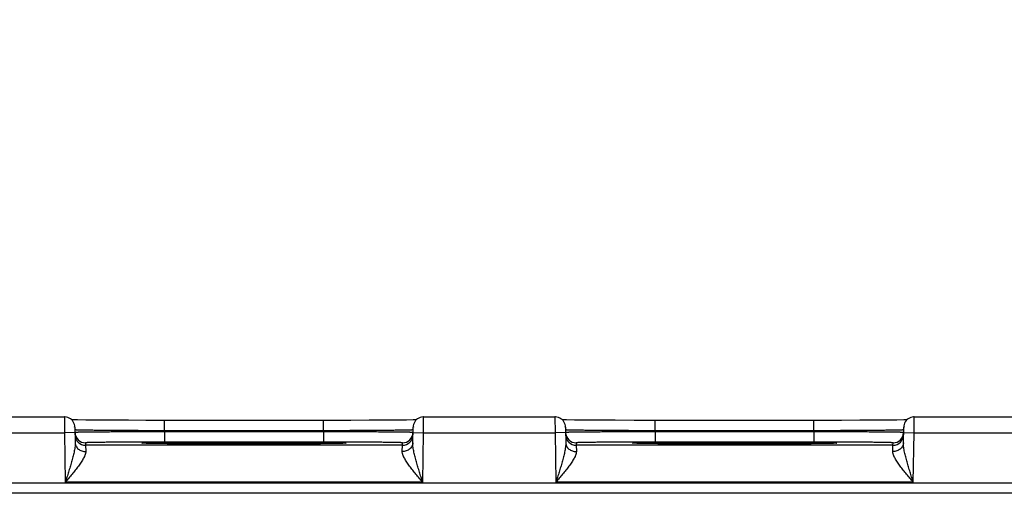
# Model space of a CAD drawing. Header units: inches. Extents: x 0 to 34, y 0 to 22.
# Tile 56 of 67: x 23.003 to 24.87, y 17.354 to 18.253. Entities that reach past the tile are written whole.
import ezdxf

# ---------------------------------------------------------------- set-up
doc = ezdxf.new("R2010")
doc.units = ezdxf.units.IN
doc.header["$LTSCALE"] = 1.87
doc.header["$MEASUREMENT"] = 0
doc.layers.get('0').update_dxf_attribs({"linetype": 'CONTINUOUS'})
doc.layers.add('DIMENSIONS', color=7, linetype='CONTINUOUS')
doc.styles.get("Standard").update_dxf_attribs({"font": 'txt', "width": 0.8})
doc.dimstyles.new('DIMSTYLE_1', dxfattribs={"dimtxt": 0.125, "dimasz": 0.18, "dimexe": 0.18, "dimexo": 0.0625, "dimgap": 0.09, "dimtad": 0, "dimtih": 1, "dimtoh": 1, "dimdec": 3, "dimzin": 4, "dimdsep": 46, "dimtxsty": 'STANDARD', "dimblk": '_FILLED', "dimblk1": '_FILLED', "dimblk2": '_FILLED', "dimcen": 0.09, "dimadec": 0, "dimazin": 0, "dimtp": 0.01, "dimtm": 0.01, "dimtfac": 1, "dimtdec": 3, "dimtofl": 0, "dimtmove": 0, "dimatfit": 3, "dimldrblk": '_FILLED', "dimfxl": 1, "dimtolj": 1, "dimtzin": 4, "dimarcsym": 0})

# ---------------------------------------------------------------- blocks, each defined once
blk = doc.blocks.new('_FILLED')
at = {"color": 0, "linetype": 'BYBLOCK'}
blk.add_solid([(0, 0), (-1, 0.174), (-1, -0.174)], dxfattribs=at)
blk = doc.blocks.new('*D5')
at = {"layer": 'DIMENSIONS', "color": 2, "linetype": 'CONTINUOUS'}
for p, q in [((21.5825, 16.2534), (21.5825, 18.9793)), ((28.0825, 16.2534), (28.0825, 18.9793)), ((21.5825, 18.8543), (24.1075, 18.8543)), ((28.0825, 18.8543), (25.5575, 18.8543))]:
    blk.add_line(p, q, dxfattribs=at)
at = {"layer": 'DIMENSIONS', "color": 2, "linetype": 'CONTINUOUS', "xscale": 0.18, "yscale": 0.18, "zscale": 0.18, "rotation": 180}
blk.add_blockref('_FILLED', (21.5825, 18.8543), dxfattribs=at)
at = {"layer": 'DIMENSIONS', "color": 2, "linetype": 'CONTINUOUS', "xscale": 0.18, "yscale": 0.18, "zscale": 0.18}
blk.add_blockref('_FILLED', (28.0825, 18.8543), dxfattribs=at)
at = {"layer": 'DIMENSIONS', "color": 2, "linetype": 'CONTINUOUS', "insert": (24.8325, 18.9168), "char_height": 0.125, "width": 1.325, "attachment_point": 2, "line_spacing_factor": 0.9}
blk.add_mtext('6.500{\\Ftxt.shx;\\W1.000000;\\H0.125000; }[165.1]', dxfattribs=at)

msp = doc.modelspace()

# ---------------------------------------------------------------- linework, layer by layer
at = {"color": 7, "linetype": 'CONTINUOUS'}
for p, q in [((22.839, 17.499), (23.088, 17.499)), ((23.088, 17.499), (23.0882, 17.469)), ((23.1041, 17.4934), (23.1019, 17.4934)), ((23.1126, 17.4932), (23.1041, 17.4934)), ((23.1288, 17.493), (23.1126, 17.4932)), ((23.1505, 17.4928), (23.1288, 17.493)), ((23.1785, 17.4926), (23.1505, 17.4928)), ((23.2096, 17.4925), (23.1785, 17.4926)), ((23.2423, 17.4924), (23.2096, 17.4925)), ((23.5963, 17.4924), (23.2423, 17.4924)), ((23.2781, 17.4727), (23.2781, 17.4924)), ((23.5789, 17.4727), (23.5789, 17.4924)), ((23.6311, 17.4924), (23.5963, 17.4924)), ((23.6657, 17.4925), (23.6311, 17.4924)), ((23.6934, 17.4927), (23.6657, 17.4925)), ((23.7179, 17.4929), (23.6934, 17.4927)), ((23.7363, 17.4931), (23.7179, 17.4929)), ((23.749, 17.4933), (23.7363, 17.4931)), ((23.7551, 17.4934), (23.749, 17.4933)), ((23.7688, 17.469), (23.769, 17.499)), ((23.769, 17.499), (24.018, 17.499)), ((24.018, 17.499), (24.0182, 17.469)), ((24.0552, 17.493), (24.04, 17.4932)), ((24.0757, 17.4928), (24.0552, 17.493)), ((24.1023, 17.4926), (24.0757, 17.4928)), ((24.1321, 17.4925), (24.1023, 17.4926)), ((24.1679, 17.4924), (24.1321, 17.4925)), ((24.2047, 17.4924), (24.1679, 17.4924)), ((24.5263, 17.4924), (24.2047, 17.4924)), ((24.2081, 17.4727), (24.2081, 17.4924)), ((24.5089, 17.4727), (24.5089, 17.4924)), ((24.5611, 17.4924), (24.5263, 17.4924)), ((24.5957, 17.4925), (24.5611, 17.4924)), ((24.6234, 17.4927), (24.5957, 17.4925)), ((24.6479, 17.4929), (24.6234, 17.4927)), ((24.6663, 17.4931), (24.6479, 17.4929)), ((24.679, 17.4933), (24.6663, 17.4931)), ((24.6851, 17.4934), (24.679, 17.4933)), ((24.6988, 17.469), (24.699, 17.499)), ((24.699, 17.499), (24.948, 17.499)), ((23.108, 17.4794), (23.1085, 17.4496)), ((23.1087, 17.4743), (23.1081, 17.4744)), ((23.2781, 17.4727), (23.2781, 17.4708)), ((23.5789, 17.4727), (23.2781, 17.4727)), ((23.2781, 17.4708), (23.2781, 17.4511)), ((23.5789, 17.4708), (23.2781, 17.4708)), ((23.5789, 17.4727), (23.5789, 17.4708)), ((23.5789, 17.4708), (23.5789, 17.4511)), ((23.7489, 17.4744), (23.7483, 17.4743)), ((23.7485, 17.4496), (23.749, 17.4794)), ((24.038, 17.4794), (24.0385, 17.4496)), ((24.0387, 17.4743), (24.0381, 17.4744)), ((24.2081, 17.4727), (24.2081, 17.4708)), ((24.5089, 17.4727), (24.2081, 17.4727)), ((24.2081, 17.4708), (24.2081, 17.4511)), ((24.5089, 17.4708), (24.2081, 17.4708)), ((24.5089, 17.4727), (24.5089, 17.4708)), ((24.5089, 17.4708), (24.5089, 17.4511)), ((24.6789, 17.4744), (24.6783, 17.4743)), ((24.6785, 17.4496), (24.679, 17.4794)), ((22.8388, 17.469), (23.0882, 17.469)), ((23.1082, 17.4694), (23.0882, 17.469)), ((23.0882, 17.469), (23.0898, 17.3751)), ((23.7488, 17.4694), (23.7688, 17.469)), ((23.7672, 17.3751), (23.7688, 17.469)), ((23.7688, 17.469), (24.0182, 17.469)), ((24.0382, 17.4694), (24.0182, 17.469)), ((24.0182, 17.469), (24.0198, 17.3751)), ((24.6788, 17.4694), (24.6988, 17.469)), ((24.6972, 17.3751), (24.6988, 17.469)), ((24.6988, 17.469), (24.9482, 17.469)), ((23.1282, 17.4498), (23.1282, 17.4451)), ((23.7287, 17.4451), (23.1282, 17.4451)), ((23.1282, 17.4451), (23.1285, 17.4334)), ((23.2354, 17.4494), (23.2374, 17.4496)), ((23.2374, 17.449), (23.2354, 17.4491)), ((23.2535, 17.4486), (23.2374, 17.449)), ((23.2396, 17.4489), (23.2387, 17.449)), ((23.2408, 17.4489), (23.2396, 17.4489)), ((23.243, 17.4488), (23.2408, 17.4489)), ((23.2459, 17.4487), (23.243, 17.4488)), ((23.2507, 17.4486), (23.2459, 17.4487)), ((23.2584, 17.4485), (23.2507, 17.4486)), ((23.2728, 17.4483), (23.2584, 17.4485)), ((23.2922, 17.4481), (23.2728, 17.4483)), ((23.5789, 17.4511), (23.2781, 17.4511)), ((23.3175, 17.4479), (23.2922, 17.4481)), ((23.349, 17.4477), (23.3175, 17.4479)), ((23.381, 17.4476), (23.349, 17.4477)), ((23.4172, 17.4476), (23.381, 17.4476)), ((23.4567, 17.4476), (23.4172, 17.4476)), ((23.4285, 17.4476), (23.4262, 17.4476)), ((23.4311, 17.4476), (23.4285, 17.4476)), ((23.489, 17.4477), (23.4567, 17.4476)), ((23.5216, 17.4478), (23.489, 17.4477)), ((23.5479, 17.448), (23.5216, 17.4478)), ((23.5713, 17.4481), (23.5479, 17.448)), ((23.5906, 17.4484), (23.5713, 17.4481)), ((23.6027, 17.4485), (23.5906, 17.4484)), ((23.6091, 17.4487), (23.6027, 17.4485)), ((23.6196, 17.449), (23.6033, 17.4486)), ((23.6129, 17.4488), (23.6091, 17.4487)), ((23.6151, 17.4488), (23.6129, 17.4488)), ((23.6169, 17.4489), (23.6151, 17.4488)), ((23.6178, 17.4489), (23.6169, 17.4489)), ((23.6186, 17.449), (23.6178, 17.4489)), ((23.6192, 17.449), (23.6186, 17.449)), ((23.6196, 17.4496), (23.6215, 17.4494)), ((23.6215, 17.4491), (23.6196, 17.449)), ((23.62, 17.4491), (23.62, 17.4491)), ((23.7285, 17.4334), (23.7287, 17.4451)), ((23.7287, 17.4451), (23.7288, 17.4498)), ((24.0582, 17.4498), (24.0582, 17.4451)), ((24.6587, 17.4451), (24.0582, 17.4451)), ((24.0582, 17.4451), (24.0585, 17.4334)), ((24.1654, 17.4494), (24.1674, 17.4496)), ((24.1674, 17.449), (24.1654, 17.4491)), ((24.1835, 17.4486), (24.1674, 17.449)), ((24.1696, 17.4489), (24.1687, 17.449)), ((24.1708, 17.4489), (24.1696, 17.4489)), ((24.173, 17.4488), (24.1708, 17.4489)), ((24.1759, 17.4487), (24.173, 17.4488)), ((24.1807, 17.4486), (24.1759, 17.4487)), ((24.1884, 17.4485), (24.1807, 17.4486)), ((24.2028, 17.4483), (24.1884, 17.4485)), ((24.2222, 17.4481), (24.2028, 17.4483)), ((24.5089, 17.4511), (24.2081, 17.4511)), ((24.2475, 17.4479), (24.2222, 17.4481)), ((24.279, 17.4477), (24.2475, 17.4479)), ((24.311, 17.4476), (24.279, 17.4477)), ((24.3472, 17.4476), (24.311, 17.4476)), ((24.3867, 17.4476), (24.3472, 17.4476)), ((24.3585, 17.4476), (24.3562, 17.4476)), ((24.3611, 17.4476), (24.3585, 17.4476)), ((24.419, 17.4477), (24.3867, 17.4476)), ((24.4516, 17.4478), (24.419, 17.4477)), ((24.4779, 17.448), (24.4516, 17.4478)), ((24.5013, 17.4481), (24.4779, 17.448)), ((24.5206, 17.4484), (24.5013, 17.4481)), ((24.5327, 17.4485), (24.5206, 17.4484)), ((24.5391, 17.4487), (24.5327, 17.4485)), ((24.5496, 17.449), (24.5333, 17.4486)), ((24.5429, 17.4488), (24.5391, 17.4487)), ((24.5451, 17.4488), (24.5429, 17.4488)), ((24.5469, 17.4489), (24.5451, 17.4488)), ((24.5478, 17.4489), (24.5469, 17.4489)), ((24.5486, 17.449), (24.5478, 17.4489)), ((24.5492, 17.449), (24.5486, 17.449)), ((24.5496, 17.4496), (24.5515, 17.4494)), ((24.5515, 17.4491), (24.5496, 17.449)), ((24.55, 17.4491), (24.55, 17.4491)), ((24.6585, 17.4334), (24.6587, 17.4451)), ((24.6587, 17.4451), (24.6588, 17.4498)), ((28.5272, 17.373), (21.1368, 17.373)), ((23.7672, 17.3751), (23.0898, 17.3751)), ((24.6972, 17.3751), (24.0198, 17.3751)), ((28.5272, 17.354), (21.1368, 17.354))]:
    msp.add_line(p, q, dxfattribs=at)
for points in [[(23.108, 17.4794), (23.1078, 17.4821), (23.1072, 17.4848), (23.1062, 17.4873), (23.1049, 17.4897), (23.1033, 17.4919), (23.1014, 17.4939), (23.0993, 17.4956), (23.0969, 17.4969), (23.0944, 17.498), (23.0918, 17.4987), (23.0891, 17.499), (23.088, 17.499)], [(23.769, 17.499), (23.7679, 17.499), (23.7652, 17.4987), (23.7626, 17.498), (23.7601, 17.4969), (23.7577, 17.4956), (23.7556, 17.4939), (23.7537, 17.4919), (23.7521, 17.4897), (23.7508, 17.4873), (23.7498, 17.4848), (23.7492, 17.4821), (23.749, 17.4794)], [(24.038, 17.4794), (24.0378, 17.4821), (24.0372, 17.4848), (24.0362, 17.4873), (24.0349, 17.4897), (24.0333, 17.4919), (24.0314, 17.4939), (24.0293, 17.4956), (24.0269, 17.4969), (24.0244, 17.498), (24.0218, 17.4987), (24.0191, 17.499), (24.018, 17.499)], [(24.04, 17.4932), (24.0321, 17.4934), (24.0319, 17.4934)], [(24.699, 17.499), (24.6979, 17.499), (24.6952, 17.4987), (24.6926, 17.498), (24.6901, 17.4969), (24.6877, 17.4956), (24.6856, 17.4939), (24.6837, 17.4919), (24.6821, 17.4897), (24.6808, 17.4873), (24.6798, 17.4848), (24.6792, 17.4821), (24.679, 17.4794)], [(23.2387, 17.449), (23.238, 17.449), (23.2377, 17.449), (23.2375, 17.449), (23.2373, 17.449), (23.2371, 17.4491), (23.237, 17.4491), (23.237, 17.4491)], [(23.62, 17.4491), (23.6199, 17.4491), (23.6198, 17.449), (23.6196, 17.449), (23.6194, 17.449), (23.6192, 17.449)], [(24.1687, 17.449), (24.168, 17.449), (24.1677, 17.449), (24.1675, 17.449), (24.1673, 17.449), (24.1671, 17.4491), (24.167, 17.4491), (24.167, 17.4491)], [(24.55, 17.4491), (24.5499, 17.4491), (24.5498, 17.449), (24.5496, 17.449), (24.5494, 17.449), (24.5492, 17.449)]]:
    msp.add_lwpolyline(points, dxfattribs=at)
for centre, start, end in [((23.0881, 17.474), 15.1612, 17.183), ((23.7689, 17.474), 162.817, 164.8388), ((24.0181, 17.474), 15.1599, 17.183), ((24.6989, 17.474), 162.817, 164.8388), ((23.1282, 17.4698), 181.0012, 270.0007), ((23.1282, 17.4651), 181.0013, 270.0012), ((23.7287, 17.4651), 269.9988, 358.9987), ((23.7288, 17.4698), 269.9993, 358.9988), ((24.0582, 17.4698), 181.0012, 270.0007), ((24.0582, 17.4651), 181.0013, 270.0012), ((24.6587, 17.4651), 269.9988, 358.9987), ((24.6588, 17.4698), 269.9993, 358.9988)]:
    msp.add_arc(centre, 0.02, start, end, dxfattribs=at)
for points, knots in [([(23.2781, 17.4708), (23.2726, 17.4708), (23.2615, 17.4707), (23.2451, 17.4707), (23.2289, 17.4706), (23.2133, 17.4706), (23.1983, 17.4705), (23.184, 17.4704), (23.1706, 17.4703), (23.1601, 17.4703), (23.1523, 17.4702), (23.1468, 17.4702), (23.1417, 17.4701), (23.1369, 17.4701), (23.1325, 17.47), (23.1283, 17.47), (23.1246, 17.4699), (23.1212, 17.4699), (23.1182, 17.4698), (23.116, 17.4698), (23.1144, 17.4697), (23.1133, 17.4697), (23.1123, 17.4697), (23.1115, 17.4697), (23.1107, 17.4696), (23.11, 17.4696), (23.1095, 17.4696), (23.1091, 17.4696), (23.1088, 17.4696), (23.1086, 17.4695), (23.1085, 17.4695), (23.1084, 17.4695), (23.1083, 17.4695), (23.1082, 17.4695), (23.1082, 17.4695), (23.1082, 17.4695), (23.1082, 17.4695), (23.1082, 17.4695)], [0, 0, 0, 0, 0.098024, 0.195102, 0.290302, 0.382704, 0.47142, 0.555594, 0.634415, 0.707123, 0.740964, 0.773019, 0.803211, 0.831468, 0.857721, 0.881907, 0.903969, 0.923852, 0.94151, 0.956901, 0.963734, 0.969986, 0.975655, 0.980736, 0.985227, 0.989124, 0.992427, 0.995132, 0.996261, 0.99724, 0.998068, 0.998748, 0.999278, 0.999659, 0.999895, 0.999961, 1, 1, 1, 1]), ([(23.2781, 17.4727), (23.2676, 17.4727), (23.247, 17.4728), (23.217, 17.4729), (23.1931, 17.4731), (23.1754, 17.4732), (23.1633, 17.4733), (23.1522, 17.4734), (23.1422, 17.4735), (23.1334, 17.4736), (23.1258, 17.4737), (23.1203, 17.4739), (23.1166, 17.4739), (23.1143, 17.474), (23.1124, 17.4741), (23.1108, 17.4741), (23.1096, 17.4742), (23.1089, 17.4742), (23.1087, 17.4743)], [0, 0, 0, 0, 0.185533, 0.364672, 0.531239, 0.607989, 0.679487, 0.745113, 0.804302, 0.856539, 0.901376, 0.938423, 0.953924, 0.967363, 0.978711, 0.987945, 0.995046, 1, 1, 1, 1]), ([(23.7483, 17.4743), (23.748, 17.4742), (23.7473, 17.4742), (23.7461, 17.4741), (23.7446, 17.4741), (23.7427, 17.474), (23.7404, 17.4739), (23.7367, 17.4739), (23.7312, 17.4737), (23.7236, 17.4736), (23.7148, 17.4735), (23.7048, 17.4734), (23.6937, 17.4733), (23.6816, 17.4732), (23.6638, 17.4731), (23.64, 17.4729), (23.61, 17.4728), (23.5894, 17.4727), (23.5789, 17.4727)], [0, 0, 0, 0, 0.004954, 0.012054, 0.021288, 0.032637, 0.046076, 0.061576, 0.098623, 0.143459, 0.195697, 0.254885, 0.320512, 0.39201, 0.46876, 0.635327, 0.814466, 1, 1, 1, 1]), ([(23.7488, 17.4695), (23.7488, 17.4695), (23.7488, 17.4695), (23.7488, 17.4695), (23.7487, 17.4695), (23.7487, 17.4695), (23.7486, 17.4695), (23.7485, 17.4695), (23.7483, 17.4695), (23.7482, 17.4696), (23.7479, 17.4696), (23.7475, 17.4696), (23.7469, 17.4696), (23.7463, 17.4696), (23.7455, 17.4697), (23.7446, 17.4697), (23.7437, 17.4697), (23.7426, 17.4697), (23.741, 17.4698), (23.7387, 17.4698), (23.7357, 17.4699), (23.7324, 17.4699), (23.7286, 17.47), (23.7245, 17.47), (23.7201, 17.4701), (23.7153, 17.4701), (23.7101, 17.4702), (23.7047, 17.4702), (23.6968, 17.4703), (23.6863, 17.4703), (23.673, 17.4704), (23.6587, 17.4705), (23.6437, 17.4706), (23.628, 17.4706), (23.6119, 17.4707), (23.5955, 17.4707), (23.5844, 17.4708), (23.5789, 17.4708)], [0, 0, 0, 0, 0.000039, 0.000105, 0.000341, 0.000722, 0.001252, 0.001932, 0.00276, 0.003739, 0.004868, 0.007573, 0.010876, 0.014773, 0.019264, 0.024345, 0.030014, 0.036266, 0.043099, 0.05849, 0.076148, 0.096031, 0.118093, 0.142279, 0.168532, 0.196789, 0.226981, 0.259036, 0.292877, 0.365585, 0.444406, 0.52858, 0.617296, 0.709698, 0.804898, 0.901976, 1, 1, 1, 1]), ([(24.2081, 17.4708), (24.2026, 17.4708), (24.1915, 17.4707), (24.1751, 17.4707), (24.1589, 17.4706), (24.1433, 17.4706), (24.1283, 17.4705), (24.114, 17.4704), (24.1006, 17.4703), (24.0901, 17.4703), (24.0823, 17.4702), (24.0768, 17.4702), (24.0717, 17.4701), (24.0669, 17.4701), (24.0625, 17.47), (24.0583, 17.47), (24.0546, 17.4699), (24.0512, 17.4699), (24.0482, 17.4698), (24.046, 17.4698), (24.0444, 17.4697), (24.0433, 17.4697), (24.0423, 17.4697), (24.0415, 17.4697), (24.0407, 17.4696), (24.04, 17.4696), (24.0395, 17.4696), (24.0391, 17.4696), (24.0388, 17.4696), (24.0386, 17.4695), (24.0385, 17.4695), (24.0384, 17.4695), (24.0383, 17.4695), (24.0382, 17.4695), (24.0382, 17.4695), (24.0382, 17.4695), (24.0382, 17.4695), (24.0382, 17.4695)], [0, 0, 0, 0, 0.098024, 0.195102, 0.290302, 0.382704, 0.47142, 0.555594, 0.634415, 0.707123, 0.740964, 0.773019, 0.803211, 0.831468, 0.857721, 0.881907, 0.903969, 0.923852, 0.94151, 0.956901, 0.963734, 0.969986, 0.975655, 0.980736, 0.985227, 0.989124, 0.992427, 0.995132, 0.996261, 0.99724, 0.998068, 0.998748, 0.999278, 0.999659, 0.999895, 0.999961, 1, 1, 1, 1]), ([(24.2081, 17.4727), (24.1976, 17.4727), (24.177, 17.4728), (24.147, 17.4729), (24.1231, 17.4731), (24.1054, 17.4732), (24.0933, 17.4733), (24.0822, 17.4734), (24.0722, 17.4735), (24.0634, 17.4736), (24.0558, 17.4737), (24.0503, 17.4739), (24.0466, 17.4739), (24.0443, 17.474), (24.0424, 17.4741), (24.0408, 17.4741), (24.0396, 17.4742), (24.0389, 17.4742), (24.0387, 17.4743)], [0, 0, 0, 0, 0.185533, 0.364672, 0.531239, 0.607989, 0.679487, 0.745113, 0.804302, 0.856539, 0.901376, 0.938423, 0.953924, 0.967363, 0.978711, 0.987945, 0.995046, 1, 1, 1, 1]), ([(24.6783, 17.4743), (24.678, 17.4742), (24.6773, 17.4742), (24.6761, 17.4741), (24.6746, 17.4741), (24.6727, 17.474), (24.6704, 17.4739), (24.6667, 17.4739), (24.6612, 17.4737), (24.6536, 17.4736), (24.6448, 17.4735), (24.6348, 17.4734), (24.6237, 17.4733), (24.6116, 17.4732), (24.5938, 17.4731), (24.57, 17.4729), (24.54, 17.4728), (24.5194, 17.4727), (24.5089, 17.4727)], [0, 0, 0, 0, 0.004954, 0.012054, 0.021288, 0.032637, 0.046076, 0.061576, 0.098623, 0.143459, 0.195697, 0.254885, 0.320512, 0.39201, 0.46876, 0.635327, 0.814466, 1, 1, 1, 1]), ([(24.6788, 17.4695), (24.6788, 17.4695), (24.6788, 17.4695), (24.6788, 17.4695), (24.6787, 17.4695), (24.6787, 17.4695), (24.6786, 17.4695), (24.6785, 17.4695), (24.6783, 17.4695), (24.6782, 17.4696), (24.6779, 17.4696), (24.6775, 17.4696), (24.6769, 17.4696), (24.6763, 17.4696), (24.6755, 17.4697), (24.6746, 17.4697), (24.6737, 17.4697), (24.6726, 17.4697), (24.671, 17.4698), (24.6687, 17.4698), (24.6657, 17.4699), (24.6624, 17.4699), (24.6586, 17.47), (24.6545, 17.47), (24.6501, 17.4701), (24.6453, 17.4701), (24.6401, 17.4702), (24.6347, 17.4702), (24.6268, 17.4703), (24.6163, 17.4703), (24.603, 17.4704), (24.5887, 17.4705), (24.5737, 17.4706), (24.558, 17.4706), (24.5419, 17.4707), (24.5255, 17.4707), (24.5144, 17.4708), (24.5089, 17.4708)], [0, 0, 0, 0, 0.000039, 0.000105, 0.000341, 0.000722, 0.001252, 0.001932, 0.00276, 0.003739, 0.004868, 0.007573, 0.010876, 0.014773, 0.019264, 0.024345, 0.030014, 0.036266, 0.043099, 0.05849, 0.076148, 0.096031, 0.118093, 0.142279, 0.168532, 0.196789, 0.226981, 0.259036, 0.292877, 0.365585, 0.444406, 0.52858, 0.617296, 0.709698, 0.804898, 0.901976, 1, 1, 1, 1]), ([(23.1085, 17.4496), (23.1085, 17.4482), (23.1084, 17.4454), (23.1079, 17.4411), (23.1072, 17.4366), (23.1063, 17.4321), (23.1053, 17.4275), (23.1041, 17.4229), (23.1029, 17.4182), (23.1011, 17.4119), (23.0988, 17.4039), (23.0959, 17.3944), (23.0929, 17.3848), (23.0908, 17.3784), (23.0898, 17.3751)], [0, 0, 0, 0, 0.054001, 0.110577, 0.169146, 0.229264, 0.290589, 0.352865, 0.415905, 0.479554, 0.608234, 0.738188, 0.868918, 1, 1, 1, 1]), ([(23.1285, 17.4334), (23.1285, 17.4329), (23.1285, 17.4319), (23.1283, 17.4304), (23.1279, 17.4288), (23.1274, 17.4272), (23.1267, 17.4256), (23.1257, 17.4233), (23.1242, 17.4203), (23.1221, 17.4168), (23.1197, 17.4131), (23.1172, 17.4095), (23.1135, 17.4044), (23.1087, 17.3981), (23.1025, 17.3905), (23.0962, 17.3828), (23.092, 17.3777), (23.0898, 17.3751)], [0, 0, 0, 0, 0.020271, 0.041717, 0.064385, 0.088272, 0.11333, 0.139484, 0.194728, 0.253342, 0.314705, 0.378299, 0.443696, 0.578565, 0.717198, 0.858076, 1, 1, 1, 1]), ([(23.1085, 17.4496), (23.1085, 17.4491), (23.1086, 17.448), (23.1089, 17.4464), (23.1094, 17.4448), (23.1103, 17.4428), (23.1119, 17.4404), (23.1144, 17.4379), (23.1175, 17.4359), (23.1209, 17.4344), (23.1246, 17.4335), (23.1272, 17.4333), (23.1285, 17.4334)], [0, 0, 0, 0, 0.056744, 0.113742, 0.17119, 0.229306, 0.348012, 0.470937, 0.59829, 0.72963, 0.863979, 1, 1, 1, 1]), ([(23.2781, 17.4511), (23.2732, 17.4511), (23.2635, 17.4511), (23.249, 17.4511), (23.2347, 17.4511), (23.2209, 17.451), (23.2076, 17.451), (23.1951, 17.4509), (23.1833, 17.4508), (23.1724, 17.4508), (23.164, 17.4507), (23.1578, 17.4506), (23.1535, 17.4506), (23.1496, 17.4505), (23.146, 17.4504), (23.1427, 17.4504), (23.1397, 17.4503), (23.137, 17.4503), (23.135, 17.4502), (23.1336, 17.4502), (23.1327, 17.4501), (23.1318, 17.4501), (23.1311, 17.4501), (23.1304, 17.45), (23.1298, 17.45), (23.1293, 17.45), (23.1289, 17.45), (23.1286, 17.4499), (23.1284, 17.4499), (23.1283, 17.4499), (23.1282, 17.4499), (23.1282, 17.4498), (23.1282, 17.4498), (23.1282, 17.4498), (23.1282, 17.4498)], [0, 0, 0, 0, 0.098018, 0.19509, 0.290285, 0.382682, 0.471393, 0.555562, 0.634377, 0.707081, 0.772969, 0.803159, 0.831413, 0.857662, 0.881846, 0.903905, 0.923786, 0.941441, 0.956831, 0.963664, 0.969917, 0.975586, 0.980667, 0.985158, 0.989056, 0.99236, 0.995068, 0.997179, 0.998695, 0.999231, 0.99962, 0.999762, 0.99987, 1, 1, 1, 1]), ([(23.2354, 17.4491), (23.2354, 17.4492), (23.2353, 17.4492), (23.2352, 17.4492), (23.235, 17.4492), (23.235, 17.4492), (23.2349, 17.4492), (23.2348, 17.4492), (23.2348, 17.4493), (23.2348, 17.4493), (23.2348, 17.4493), (23.2348, 17.4493), (23.2348, 17.4493), (23.2348, 17.4493), (23.2349, 17.4493), (23.235, 17.4494), (23.235, 17.4494), (23.2352, 17.4494), (23.2353, 17.4494), (23.2354, 17.4494), (23.2354, 17.4494)], [0, 0, 0, 0, 0.113567, 0.212236, 0.296034, 0.365011, 0.419272, 0.45905, 0.473696, 0.485066, 0.499851, 0.514657, 0.526042, 0.540706, 0.580522, 0.634821, 0.703838, 0.787677, 0.886389, 1, 1, 1, 1]), ([(23.2374, 17.4496), (23.2379, 17.4496), (23.2391, 17.4496), (23.242, 17.4497), (23.2464, 17.4499), (23.2528, 17.45), (23.2605, 17.4501), (23.2695, 17.4503), (23.2798, 17.4504), (23.2912, 17.4505), (23.3084, 17.4506), (23.3321, 17.4508), (23.3625, 17.4509), (23.395, 17.451), (23.4172, 17.451), (23.4285, 17.451)], [0, 0, 0, 0, 0.008299, 0.018508, 0.044575, 0.078009, 0.118549, 0.165887, 0.219654, 0.279439, 0.34478, 0.490076, 0.65107, 0.822808, 1, 1, 1, 1]), ([(23.4262, 17.4476), (23.4085, 17.4476), (23.3823, 17.4476), (23.3482, 17.4477), (23.3247, 17.4479), (23.3031, 17.448), (23.2841, 17.4482), (23.2678, 17.4483), (23.2579, 17.4485), (23.2535, 17.4486)], [0, 0, 0, 0, 0.30832, 0.45459, 0.59177, 0.717195, 0.828428, 0.923311, 1, 1, 1, 1]), ([(23.4285, 17.451), (23.4398, 17.451), (23.462, 17.451), (23.4945, 17.4509), (23.5249, 17.4508), (23.5486, 17.4506), (23.5658, 17.4505), (23.5772, 17.4504), (23.5875, 17.4503), (23.5965, 17.4501), (23.6042, 17.45), (23.6106, 17.4499), (23.615, 17.4497), (23.6178, 17.4496), (23.619, 17.4496), (23.6196, 17.4496)], [0, 0, 0, 0, 0.177195, 0.348935, 0.509932, 0.655229, 0.720569, 0.780354, 0.834121, 0.881458, 0.921996, 0.95543, 0.981494, 0.991702, 1, 1, 1, 1]), ([(23.6033, 17.4486), (23.5989, 17.4485), (23.5891, 17.4483), (23.5728, 17.4482), (23.5538, 17.448), (23.5323, 17.4479), (23.5088, 17.4477), (23.4749, 17.4476), (23.4488, 17.4476), (23.4311, 17.4476)], [0, 0, 0, 0, 0.076873, 0.17186, 0.28313, 0.408535, 0.545655, 0.69184, 1, 1, 1, 1]), ([(23.7288, 17.4498), (23.7288, 17.4498), (23.7288, 17.4498), (23.7288, 17.4498), (23.7287, 17.4499), (23.7287, 17.4499), (23.7286, 17.4499), (23.7284, 17.4499), (23.7281, 17.45), (23.7277, 17.45), (23.7272, 17.45), (23.7266, 17.45), (23.7259, 17.4501), (23.7251, 17.4501), (23.7243, 17.4501), (23.7234, 17.4502), (23.7219, 17.4502), (23.7199, 17.4503), (23.7173, 17.4503), (23.7143, 17.4504), (23.711, 17.4504), (23.7074, 17.4505), (23.7034, 17.4506), (23.6992, 17.4506), (23.693, 17.4507), (23.6846, 17.4508), (23.6737, 17.4508), (23.6619, 17.4509), (23.6493, 17.451), (23.6361, 17.451), (23.6223, 17.4511), (23.608, 17.4511), (23.5935, 17.4511), (23.5838, 17.4511), (23.5789, 17.4511)], [0, 0, 0, 0, 0.00013, 0.000238, 0.00038, 0.00077, 0.001306, 0.002821, 0.004933, 0.00764, 0.010944, 0.014842, 0.019333, 0.024414, 0.030083, 0.036336, 0.043169, 0.058559, 0.076214, 0.096095, 0.118154, 0.142338, 0.168587, 0.196841, 0.227031, 0.292919, 0.365623, 0.444438, 0.528607, 0.617318, 0.709715, 0.80491, 0.901982, 1, 1, 1, 1]), ([(23.6215, 17.4494), (23.6216, 17.4494), (23.6217, 17.4494), (23.6218, 17.4494), (23.6219, 17.4494), (23.622, 17.4494), (23.6221, 17.4493), (23.6221, 17.4493), (23.6222, 17.4493), (23.6222, 17.4493), (23.6222, 17.4493), (23.6222, 17.4493), (23.6222, 17.4493), (23.6221, 17.4492), (23.6221, 17.4492), (23.622, 17.4492), (23.6219, 17.4492), (23.6218, 17.4492), (23.6217, 17.4492), (23.6216, 17.4492), (23.6215, 17.4491)], [0, 0, 0, 0, 0.113563, 0.212229, 0.296024, 0.364998, 0.419256, 0.459031, 0.473677, 0.485045, 0.499829, 0.514636, 0.526023, 0.540689, 0.580507, 0.63481, 0.703831, 0.787673, 0.886387, 1, 1, 1, 1]), ([(23.7672, 17.3751), (23.765, 17.3777), (23.7607, 17.3828), (23.7544, 17.3905), (23.7483, 17.3981), (23.7434, 17.4044), (23.7398, 17.4095), (23.7372, 17.4131), (23.7349, 17.4168), (23.7328, 17.4203), (23.7313, 17.4233), (23.7302, 17.4256), (23.7296, 17.4272), (23.7291, 17.4288), (23.7287, 17.4304), (23.7285, 17.4319), (23.7284, 17.4329), (23.7285, 17.4334)], [0, 0, 0, 0, 0.141924, 0.282802, 0.421435, 0.556304, 0.621701, 0.685295, 0.746658, 0.805272, 0.860516, 0.88667, 0.911728, 0.935615, 0.958283, 0.979729, 1, 1, 1, 1]), ([(23.7485, 17.4496), (23.7484, 17.4491), (23.7484, 17.448), (23.7481, 17.4464), (23.7476, 17.4448), (23.7466, 17.4428), (23.7451, 17.4404), (23.7425, 17.4379), (23.7395, 17.4359), (23.7361, 17.4344), (23.7323, 17.4335), (23.7298, 17.4333), (23.7285, 17.4334)], [0, 0, 0, 0, 0.056744, 0.113742, 0.17119, 0.229306, 0.348012, 0.470937, 0.598289, 0.72963, 0.863979, 1, 1, 1, 1]), ([(23.7672, 17.3751), (23.7661, 17.3784), (23.7641, 17.3848), (23.7611, 17.3944), (23.7582, 17.4039), (23.7558, 17.4119), (23.7541, 17.4182), (23.7528, 17.4229), (23.7517, 17.4275), (23.7506, 17.4321), (23.7497, 17.4366), (23.749, 17.4411), (23.7485, 17.4454), (23.7484, 17.4482), (23.7485, 17.4496)], [0, 0, 0, 0, 0.131082, 0.261812, 0.391766, 0.520446, 0.584095, 0.647135, 0.709411, 0.770736, 0.830854, 0.889423, 0.945999, 1, 1, 1, 1]), ([(24.0385, 17.4496), (24.0385, 17.4482), (24.0384, 17.4454), (24.0379, 17.4411), (24.0372, 17.4366), (24.0363, 17.4321), (24.0353, 17.4275), (24.0341, 17.4229), (24.0329, 17.4182), (24.0311, 17.4119), (24.0288, 17.4039), (24.0259, 17.3944), (24.0229, 17.3848), (24.0208, 17.3784), (24.0198, 17.3751)], [0, 0, 0, 0, 0.054001, 0.110577, 0.169146, 0.229264, 0.290589, 0.352865, 0.415905, 0.479554, 0.608234, 0.738188, 0.868918, 1, 1, 1, 1]), ([(24.0585, 17.4334), (24.0585, 17.4329), (24.0585, 17.4319), (24.0583, 17.4304), (24.0579, 17.4288), (24.0574, 17.4272), (24.0567, 17.4256), (24.0557, 17.4233), (24.0542, 17.4203), (24.0521, 17.4168), (24.0497, 17.4131), (24.0472, 17.4095), (24.0435, 17.4044), (24.0387, 17.3981), (24.0325, 17.3905), (24.0262, 17.3828), (24.022, 17.3777), (24.0198, 17.3751)], [0, 0, 0, 0, 0.020271, 0.041717, 0.064385, 0.088272, 0.11333, 0.139484, 0.194728, 0.253342, 0.314705, 0.378299, 0.443696, 0.578565, 0.717198, 0.858076, 1, 1, 1, 1]), ([(24.0385, 17.4496), (24.0385, 17.4491), (24.0386, 17.448), (24.0389, 17.4464), (24.0394, 17.4448), (24.0403, 17.4428), (24.0419, 17.4404), (24.0444, 17.4379), (24.0475, 17.4359), (24.0509, 17.4344), (24.0546, 17.4335), (24.0572, 17.4333), (24.0585, 17.4334)], [0, 0, 0, 0, 0.056744, 0.113742, 0.17119, 0.229306, 0.348012, 0.470937, 0.59829, 0.72963, 0.863979, 1, 1, 1, 1]), ([(24.2081, 17.4511), (24.2032, 17.4511), (24.1935, 17.4511), (24.179, 17.4511), (24.1647, 17.4511), (24.1509, 17.451), (24.1376, 17.451), (24.1251, 17.4509), (24.1133, 17.4508), (24.1024, 17.4508), (24.094, 17.4507), (24.0878, 17.4506), (24.0835, 17.4506), (24.0796, 17.4505), (24.076, 17.4504), (24.0727, 17.4504), (24.0697, 17.4503), (24.067, 17.4503), (24.065, 17.4502), (24.0636, 17.4502), (24.0627, 17.4501), (24.0618, 17.4501), (24.0611, 17.4501), (24.0604, 17.45), (24.0598, 17.45), (24.0593, 17.45), (24.0589, 17.45), (24.0586, 17.4499), (24.0584, 17.4499), (24.0583, 17.4499), (24.0582, 17.4499), (24.0582, 17.4498), (24.0582, 17.4498), (24.0582, 17.4498), (24.0582, 17.4498)], [0, 0, 0, 0, 0.098018, 0.19509, 0.290285, 0.382682, 0.471393, 0.555562, 0.634377, 0.707081, 0.772969, 0.803159, 0.831413, 0.857662, 0.881846, 0.903905, 0.923786, 0.941441, 0.956831, 0.963664, 0.969917, 0.975586, 0.980667, 0.985158, 0.989056, 0.99236, 0.995068, 0.997179, 0.998695, 0.999231, 0.99962, 0.999762, 0.99987, 1, 1, 1, 1]), ([(24.1654, 17.4491), (24.1654, 17.4492), (24.1653, 17.4492), (24.1652, 17.4492), (24.165, 17.4492), (24.165, 17.4492), (24.1649, 17.4492), (24.1648, 17.4492), (24.1648, 17.4493), (24.1648, 17.4493), (24.1648, 17.4493), (24.1648, 17.4493), (24.1648, 17.4493), (24.1648, 17.4493), (24.1649, 17.4493), (24.165, 17.4494), (24.165, 17.4494), (24.1652, 17.4494), (24.1653, 17.4494), (24.1654, 17.4494), (24.1654, 17.4494)], [0, 0, 0, 0, 0.113567, 0.212236, 0.296034, 0.365011, 0.419272, 0.45905, 0.473696, 0.485066, 0.499851, 0.514657, 0.526042, 0.540706, 0.580522, 0.634821, 0.703838, 0.787677, 0.886389, 1, 1, 1, 1]), ([(24.1674, 17.4496), (24.1679, 17.4496), (24.1691, 17.4496), (24.172, 17.4497), (24.1764, 17.4499), (24.1828, 17.45), (24.1905, 17.4501), (24.1995, 17.4503), (24.2098, 17.4504), (24.2212, 17.4505), (24.2384, 17.4506), (24.2621, 17.4508), (24.2925, 17.4509), (24.325, 17.451), (24.3472, 17.451), (24.3585, 17.451)], [0, 0, 0, 0, 0.008299, 0.018508, 0.044575, 0.078009, 0.118549, 0.165887, 0.219654, 0.279439, 0.34478, 0.490076, 0.65107, 0.822808, 1, 1, 1, 1]), ([(24.3562, 17.4476), (24.3385, 17.4476), (24.3123, 17.4476), (24.2782, 17.4477), (24.2547, 17.4479), (24.2331, 17.448), (24.2141, 17.4482), (24.1978, 17.4483), (24.1879, 17.4485), (24.1835, 17.4486)], [0, 0, 0, 0, 0.30832, 0.45459, 0.59177, 0.717195, 0.828428, 0.923311, 1, 1, 1, 1]), ([(24.3585, 17.451), (24.3698, 17.451), (24.392, 17.451), (24.4245, 17.4509), (24.4549, 17.4508), (24.4786, 17.4506), (24.4958, 17.4505), (24.5072, 17.4504), (24.5175, 17.4503), (24.5265, 17.4501), (24.5342, 17.45), (24.5406, 17.4499), (24.545, 17.4497), (24.5478, 17.4496), (24.549, 17.4496), (24.5496, 17.4496)], [0, 0, 0, 0, 0.177195, 0.348935, 0.509932, 0.655229, 0.720569, 0.780354, 0.834121, 0.881458, 0.921996, 0.95543, 0.981494, 0.991702, 1, 1, 1, 1]), ([(24.5333, 17.4486), (24.5289, 17.4485), (24.5191, 17.4483), (24.5028, 17.4482), (24.4838, 17.448), (24.4623, 17.4479), (24.4388, 17.4477), (24.4049, 17.4476), (24.3788, 17.4476), (24.3611, 17.4476)], [0, 0, 0, 0, 0.076873, 0.17186, 0.28313, 0.408535, 0.545655, 0.69184, 1, 1, 1, 1]), ([(24.6588, 17.4498), (24.6588, 17.4498), (24.6588, 17.4498), (24.6588, 17.4498), (24.6587, 17.4499), (24.6587, 17.4499), (24.6586, 17.4499), (24.6584, 17.4499), (24.6581, 17.45), (24.6577, 17.45), (24.6572, 17.45), (24.6566, 17.45), (24.6559, 17.4501), (24.6551, 17.4501), (24.6543, 17.4501), (24.6534, 17.4502), (24.6519, 17.4502), (24.6499, 17.4503), (24.6473, 17.4503), (24.6443, 17.4504), (24.641, 17.4504), (24.6374, 17.4505), (24.6334, 17.4506), (24.6292, 17.4506), (24.623, 17.4507), (24.6146, 17.4508), (24.6037, 17.4508), (24.5919, 17.4509), (24.5793, 17.451), (24.5661, 17.451), (24.5523, 17.4511), (24.538, 17.4511), (24.5235, 17.4511), (24.5138, 17.4511), (24.5089, 17.4511)], [0, 0, 0, 0, 0.00013, 0.000238, 0.00038, 0.00077, 0.001306, 0.002821, 0.004933, 0.00764, 0.010944, 0.014842, 0.019333, 0.024414, 0.030083, 0.036336, 0.043169, 0.058559, 0.076214, 0.096095, 0.118154, 0.142338, 0.168587, 0.196841, 0.227031, 0.292919, 0.365623, 0.444438, 0.528607, 0.617318, 0.709715, 0.80491, 0.901982, 1, 1, 1, 1]), ([(24.5515, 17.4494), (24.5516, 17.4494), (24.5517, 17.4494), (24.5518, 17.4494), (24.5519, 17.4494), (24.552, 17.4494), (24.5521, 17.4493), (24.5521, 17.4493), (24.5522, 17.4493), (24.5522, 17.4493), (24.5522, 17.4493), (24.5522, 17.4493), (24.5522, 17.4493), (24.5521, 17.4492), (24.5521, 17.4492), (24.552, 17.4492), (24.5519, 17.4492), (24.5518, 17.4492), (24.5517, 17.4492), (24.5516, 17.4492), (24.5515, 17.4491)], [0, 0, 0, 0, 0.113563, 0.212229, 0.296024, 0.364998, 0.419256, 0.459031, 0.473677, 0.485045, 0.499829, 0.514636, 0.526023, 0.540689, 0.580507, 0.63481, 0.703831, 0.787673, 0.886387, 1, 1, 1, 1]), ([(24.6972, 17.3751), (24.695, 17.3777), (24.6907, 17.3828), (24.6844, 17.3905), (24.6783, 17.3981), (24.6734, 17.4044), (24.6698, 17.4095), (24.6672, 17.4131), (24.6649, 17.4168), (24.6628, 17.4203), (24.6613, 17.4233), (24.6602, 17.4256), (24.6596, 17.4272), (24.6591, 17.4288), (24.6587, 17.4304), (24.6585, 17.4319), (24.6584, 17.4329), (24.6585, 17.4334)], [0, 0, 0, 0, 0.141924, 0.282802, 0.421435, 0.556304, 0.621701, 0.685295, 0.746658, 0.805272, 0.860516, 0.88667, 0.911728, 0.935615, 0.958283, 0.979729, 1, 1, 1, 1]), ([(24.6785, 17.4496), (24.6784, 17.4491), (24.6784, 17.448), (24.6781, 17.4464), (24.6776, 17.4448), (24.6766, 17.4428), (24.6751, 17.4404), (24.6725, 17.4379), (24.6695, 17.4359), (24.6661, 17.4344), (24.6623, 17.4335), (24.6598, 17.4333), (24.6585, 17.4334)], [0, 0, 0, 0, 0.056744, 0.113742, 0.17119, 0.229306, 0.348012, 0.470937, 0.598289, 0.72963, 0.863979, 1, 1, 1, 1]), ([(24.6972, 17.3751), (24.6961, 17.3784), (24.6941, 17.3848), (24.6911, 17.3944), (24.6882, 17.4039), (24.6858, 17.4119), (24.6841, 17.4182), (24.6828, 17.4229), (24.6817, 17.4275), (24.6806, 17.4321), (24.6797, 17.4366), (24.679, 17.4411), (24.6785, 17.4454), (24.6784, 17.4482), (24.6785, 17.4496)], [0, 0, 0, 0, 0.131082, 0.261812, 0.391766, 0.520446, 0.584095, 0.647135, 0.709411, 0.770736, 0.830854, 0.889423, 0.945999, 1, 1, 1, 1])]:
    msp.add_open_spline(points, degree=3, knots=knots, dxfattribs=at)

# ---------------------------------------------------------------- dimensions: what is measured, and where the dimension line sits
at = {"layer": 'DIMENSIONS', "color": 2, "linetype": 'CONTINUOUS'}
dim = msp.add_linear_dim(base=(28.0825, 18.8543), p1=(21.5825, 16.2534), p2=(28.0825, 16.2534), dimstyle='DIMSTYLE_1', dxfattribs=at)
dim.commit()
dim.dimension.update_dxf_attribs({"geometry": '*D5', "text_midpoint": (24.6825, 18.8543), "dimtype": 160})

doc.saveas('drawing.dxf')
